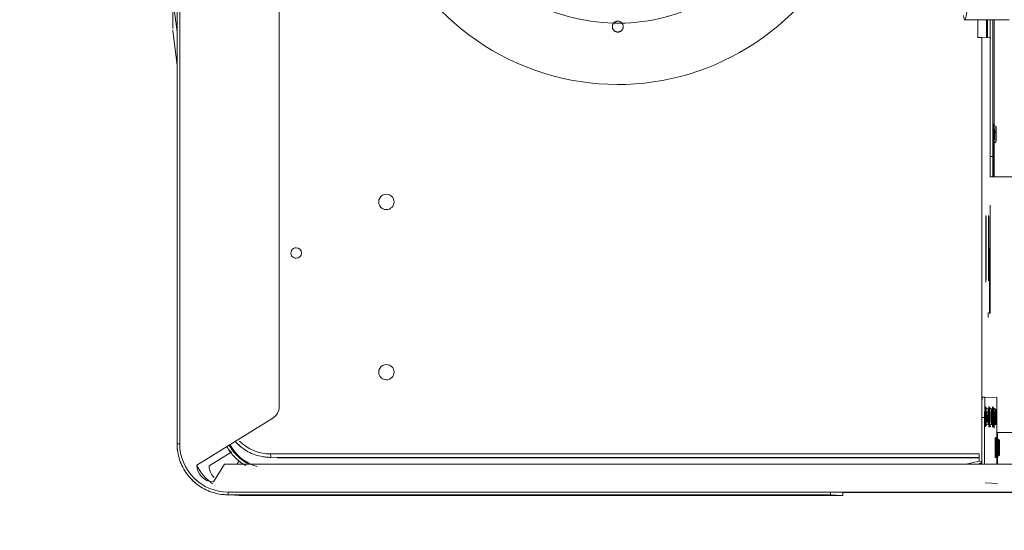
# Model space of a CAD drawing. Header units: millimetres. Extents: x 24644 to 52152, y 2709 to 38988.
# Tile 83 of 93: x 39936 to 40226, y 36684 to 36834. Entities that reach past the tile are written whole.
import ezdxf

# ---------------------------------------------------------------- set-up
doc = ezdxf.new("R2010")
doc.units = ezdxf.units.MM
doc.linetypes.add('ADSK_Скрыто', pattern=[300, 150, -150])
for name, color, linetype, lineweight in [('A-____-____-DIMS', 211, 'Continuous', 9), ('A-____-____-DIMS-50', 211, 'Continuous', 9), ('A-DETL-____-HDLN', 90, 'ADSK_Скрыто', 9), ('G-XREF-____-OTLN', 8, 'Continuous', 9), ('M-EQPM-____-OTLN', 50, 'Continuous', 20)]:
    doc.layers.add(name, color=color, linetype=linetype, lineweight=lineweight)
doc.styles.add('GOST Common', font='GOST_Common.ttf', dxfattribs={"width": 0.9, "height": 125})
doc.dimstyles.new('ADSK_Основной_2_5_мм', dxfattribs={"dimscale": 304.8, "dimtxt": 0.412449, "dimasz": 0.328084, "dimexe": 0.246063, "dimexo": 0.000807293, "dimgap": 0.049213, "dimtad": 1, "dimdec": 0, "dimlfac": 304.8, "dimdsep": 46, "dimtxsty": 'GOST Common', "dimblk1": 'OBLIQUE', "dimblk2": 'OBLIQUE', "dimsah": 1, "dimcen": 0.09, "dimdle": 0.246063, "dimazin": 2, "dimtfac": 1, "dimtdec": 4, "dimtix": 1, "dimtmove": 0, "dimatfit": 3, "dimfxl": 1, "dimtvp": 1, "dimtolj": 1, "dimtzin": 0, "dimlwd": 20, "dimlwe": 20, "dimarcsym": 2})

# ---------------------------------------------------------------- blocks, each defined once
blk = doc.blocks.new('daa-oborudovanie-komplektkoaksialnogodymoxoda-sudliniteliami-1 - 60_100-1728930-В_Этаж 01_Вентиляция')
at = {"layer": 'M-EQPM-____-OTLN', "color": 94}
blk.add_line((102, -54), (114.99, -54), dxfattribs=at)
for radius, end in [(73, 316.632), (55, 293.6476)]:
    blk.add_arc((0, 0), radius, 180, end, dxfattribs=at)
for start_param, end_param in [(3.141593, 6.283185), (2.92817, 3.141593)]:
    blk.add_ellipse((102, 0), major_axis=(0, 54), ratio=0.034899, start_param=start_param, end_param=end_param, dxfattribs=at)
blk = doc.blocks.new('City Class FR - City Class F_iam-V14-В_Этаж 01_Вентиляция')
at = {"layer": 'A-DETL-____-HDLN'}
for p, q in [((157.54, -37.64), (157.54, -37.59)), ((172.58, -245.94), (172.58, -245.89)), ((47.19, -276.83), (47.21, -276.83)), ((47.3, -276.82), (47.3, -276.75))]:
    blk.add_line(p, q, dxfattribs=at)
at = {"layer": 'A-DETL-____-HDLN', "flags": 128}
for points in [[(163.02, -36.51), (163, -36.51), (162.97, -36.51), (162.94, -36.51), (162.9, -36.51), (162.86, -36.51), (162.81, -36.51), (162.76, -36.5)], [(163.01, -36.35), (162.98, -36.35), (162.95, -36.35), (162.91, -36.35), (162.86, -36.35)]]:
    blk.add_lwpolyline(points, dxfattribs=at)
at = {"layer": 'A-DETL-____-HDLN'}
for centre, major_axis, ratio, start_param, end_param in [((169.16, -34.48), (1.55, 0), 0.005175, 2.792279, 3.138605), ((169.16, -34.48), (1.55, 0), 0.005175, 3.150557, 3.490411), ((169.18, -34.07), (1.55, 0), 0.005175, 3.150557, 3.490411), ((169.18, -34.07), (1.55, 0), 0.005175, 2.792279, 3.138605), ((169.18, -34.15), (1.55, 0), 0.005175, 3.150557, 3.490411), ((169.18, -34.15), (1.55, 0), 0.005175, 2.792279, 3.138605), ((169.16, -34.48), (1.55, 0), 0.005175, 5.933871, 6.274221), ((169.16, -34.48), (1.55, 0), 0.005175, 0.002988, 0.348818), ((169.18, -34.15), (1.55, 0), 0.005175, 5.933871, 6.274221), ((169.18, -34.07), (1.55, 0), 0.005175, 0.002988, 0.348818), ((169.18, -34.07), (1.55, 0), 0.005175, 5.933871, 6.274221), ((169.18, -34.15), (1.55, 0), 0.005175, 0.002988, 0.348818), ((77.14, -35.28), (1.55, 0), 0.005175, 3.150557, 3.490411), ((77.14, -35.28), (1.55, 0), 0.005175, 2.792279, 3.138605), ((77.14, -35.28), (1.55, 0), 0.005175, 5.933871, 6.274221), ((77.14, -35.28), (1.55, 0), 0.005175, 0.002988, 0.348818), ((160.03, -37.44), (1.55, 0), 0.005175, 2.792279, 3.138605), ((160.03, -37.44), (1.55, 0), 0.005175, 3.150557, 3.490411), ((160.08, -36.4), (1.55, 0), 0.005175, 2.792279, 3.138605), ((160.08, -36.4), (1.55, 0), 0.005175, 3.150557, 3.490411), ((160.13, -35.16), (1.55, 0), 0.005175, 2.792279, 3.138605), ((160.13, -35.16), (1.55, 0), 0.005175, 3.150557, 3.490411), ((160.13, -35.32), (1.55, 0), 0.005175, 3.150557, 3.490411), ((160.13, -35.32), (1.55, 0), 0.005175, 2.792279, 3.138605), ((160.03, -37.44), (1.55, 0), 0.005175, 0.002988, 0.348818), ((160.03, -37.44), (1.55, 0), 0.005175, 5.933871, 6.274221), ((160.08, -36.4), (1.55, 0), 0.005175, 0.002988, 0.348818), ((160.08, -36.4), (1.55, 0), 0.005175, 5.933871, 6.274221), ((160.13, -35.32), (1.55, 0), 0.005175, 5.933871, 6.274221), ((160.13, -35.32), (1.55, 0), 0.005175, 0.002988, 0.348818), ((160.13, -35.16), (1.55, 0), 0.005175, 5.933871, 6.274221), ((160.13, -35.16), (1.55, 0), 0.005175, 0.002988, 0.348818), ((45.76, -146.08), (-1.6, 0.07), 0.999987, 3.189473, 6.331065), ((45.76, -146.08), (-1.6, 0.07), 0.999987, 0.04788, 3.189473)]:
    blk.add_ellipse(centre, major_axis=major_axis, ratio=ratio, start_param=start_param, end_param=end_param, dxfattribs=at)
for points in [[(47.18, -276.82), (47.15, -276.83), (47.12, -276.83), (47.08, -276.83)], [(47.24, -276.82), (47.24, -276.82), (47.23, -276.82), (47.21, -276.83)]]:
    blk.add_open_spline(points, degree=3, dxfattribs=at)
at = {"layer": 'G-XREF-____-OTLN'}
for p, q in [((89.64, -35.4), (89.49, 33.34)), ((164.68, -34.23), (164.54, 33.37)), ((173.88, 27.68), (174.51, -261.41)), ((182.32, -83.3), (182.19, -23.3)), ((182.36, -23.3), (182.48, -79.68)), ((154.48, -34.48), (154.32, -38.02)), ((174.01, -34.41), (160.49, -34.44)), ((174.01, -34.21), (164.68, -34.23)), ((166.92, -34.09), (166.6, -34.64)), ((166.94, -33.67), (166.62, -34.22)), ((166.93, -33.75), (166.62, -34.3)), ((168.19, -34.23), (168.19, -35)), ((171.72, -34.63), (171.41, -34.08)), ((171.74, -34.21), (171.42, -33.66)), ((171.74, -34.29), (171.42, -33.74)), ((179.52, -37.84), (179.68, -34.25)), ((43.52, -35.5), (89.64, -35.4)), ((83.63, -35.82), (43.52, -35.9)), ((83.63, -36.62), (43.52, -36.7)), ((48.8, -37.42), (43.52, -37.43)), ((48.79, -37.59), (43.52, -37.6)), ((48.72, -39.07), (48.84, -36.49)), ((74.14, -35.64), (89.64, -35.6)), ((74.89, -34.88), (74.58, -35.43)), ((79.7, -35.42), (79.38, -34.87)), ((83.63, -35.82), (83.63, -36.62)), ((89.64, -35.6), (89.63, -35.77)), ((89.63, -36.57), (89.63, -35.77)), ((110.98, -36.5), (97.93, -36.53)), ((129.48, -37.11), (130.93, -37.11)), ((157.79, -37.04), (157.47, -37.6)), ((157.83, -36.01), (157.52, -36.56)), ((157.54, -37.64), (157.54, -37.59)), ((157.89, -34.77), (157.57, -35.32)), ((157.88, -34.92), (157.57, -35.47)), ((161.56, -35.24), (163.49, -35.23)), ((162.19, -35.23), (163.49, -35.23)), ((162.59, -37.58), (162.27, -37.03)), ((162.64, -36.55), (162.32, -36)), ((162.69, -35.31), (162.37, -34.76)), ((162.69, -35.46), (162.37, -34.91)), ((162.54, -37.58), (162.54, -37.63)), ((48.79, -37.69), (43.52, -37.7)), ((43.53, -40.28), (48.73, -40.27)), ((48.72, -39.07), (157.91, -38.84)), ((48.73, -40.27), (48.72, -39.07)), ((154.32, -38.02), (154.32, -38.82)), ((154.32, -38.02), (154.32, -38.82)), ((160.32, -38.04), (174.02, -38.01)), ((160.32, -38.84), (160.32, -38.04)), ((174.02, -38.81), (160.32, -38.84)), ((172.98, -39.6), (171.02, -39.61)), ((171.02, -39.61), (171.48, -247.8)), ((172.48, -247.8), (172.02, -39.61)), ((172.59, -245.27), (172.15, -39.6)), ((173.21, -38.89), (173.17, -39.76)), ((173.17, -39.76), (174.03, -43.44)), ((173.86, -39.6), (173.67, -38.81)), ((173.99, -38.81), (173.95, -39.58)), ((182.48, -79.68), (182.32, -83.3)), ((183.28, -79.68), (183.12, -83.3)), ((183.67, -256.68), (183.28, -79.68)), ((183.67, -256.68), (183.28, -79.68)), ((182.7, -260.3), (182.32, -83.3)), ((183.5, -260.29), (183.12, -83.3)), ((157.57, -245.35), (-192.63, -246.11)), ((172.58, -245.89), (172.59, -245.33)), ((172.58, -245.94), (172.58, -245.89)), ((174.86, -269.51), (160.98, -247.24)), ((172.46, -248.47), (172.46, -248.42)), ((173.56, -257.1), (174.37, -257.61)), ((183.49, -261.01), (183.65, -257.4)), ((183.5, -260.29), (183.67, -256.68)), ((183.65, -257.4), (183.67, -256.8)), ((175.02, -265.9), (170.87, -259.24)), ((174.51, -261.41), (179.72, -264.63)), ((-8, -274.91), (168.53, -274.53)), ((-8, -275.71), (168.54, -275.33)), ((-8, -275.71), (168.54, -275.33)), ((38.75, -276.78), (47.56, -275.59)), ((47.19, -276.83), (47.21, -276.83)), ((57.34, -275.57), (47.29, -276.82)), ((47.3, -276.82), (57.33, -275.57)), ((47.3, -276.82), (47.3, -276.75))]:
    blk.add_line(p, q, dxfattribs=at)
at = {"layer": 'G-XREF-____-OTLN', "flags": 128}
for points in [[(166.6, -34.64), (166.23, -34.89), (166.21, -34.89)], [(166.62, -34.22), (166.25, -34.47), (166.23, -34.47)], [(166.62, -34.3), (166.25, -34.55), (166.23, -34.55)], [(171.72, -34.63), (172.09, -34.87), (172.12, -34.87)], [(171.74, -34.21), (172.11, -34.46), (172.13, -34.46)], [(171.74, -34.29), (172.11, -34.54), (172.13, -34.54)], [(74.58, -35.43), (74.21, -35.68), (74.19, -35.68)], [(79.7, -35.42), (80.07, -35.66), (80.09, -35.67)], [(157.47, -37.6), (157.1, -37.84), (157.08, -37.84)], [(157.52, -36.56), (157.15, -36.81), (157.13, -36.81)], [(157.57, -35.47), (157.2, -35.72), (157.17, -35.72)], [(157.57, -35.32), (157.2, -35.56), (157.18, -35.57)], [(162.59, -37.58), (162.96, -37.83), (162.98, -37.83)], [(162.64, -36.55), (163.01, -36.79), (163.03, -36.8)], [(162.69, -35.31), (163.06, -35.55), (163.09, -35.55)], [(162.69, -35.46), (163.06, -35.71), (163.08, -35.71)], [(163.02, -36.51), (163, -36.51), (162.97, -36.51), (162.94, -36.51), (162.9, -36.51), (162.86, -36.51), (162.81, -36.51), (162.76, -36.5)], [(163.01, -36.35), (162.98, -36.35), (162.95, -36.35), (162.91, -36.35), (162.86, -36.35)], [(167.73, -258.33), (168.14, -257.95), (168.54, -257.56), (168.92, -257.15), (169.29, -256.72), (169.63, -256.28), (169.96, -255.83), (170.27, -255.37), (170.57, -254.89), (170.84, -254.4), (171.09, -253.9), (171.32, -253.39), (171.54, -252.87), (171.73, -252.35), (171.9, -251.81), (172.05, -251.27), (172.17, -250.73), (172.28, -250.18), (172.36, -249.62), (172.42, -249.07), (172.46, -248.51), (172.46, -248.47)], [(168.54, -275.33), (169.14, -275.31), (169.73, -275.27), (170.33, -275.21), (170.93, -275.13), (171.52, -275.02), (172.1, -274.89), (172.68, -274.73), (173.25, -274.55), (173.82, -274.35), (174.37, -274.13), (174.92, -273.88), (175.46, -273.62), (175.98, -273.33), (176.5, -273.02), (177, -272.69), (177.49, -272.34), (177.96, -271.97), (178.42, -271.58), (178.86, -271.18), (179.29, -270.75), (179.69, -270.31), (180.09, -269.86), (180.46, -269.39), (180.81, -268.9), (181.14, -268.4), (181.46, -267.89), (181.75, -267.37), (182.02, -266.83), (182.27, -266.29), (182.5, -265.73), (182.7, -265.17), (182.88, -264.59), (183.04, -264.02), (183.18, -263.43), (183.29, -262.84), (183.38, -262.25), (183.44, -261.65), (183.49, -261.05), (183.49, -261.01)]]:
    blk.add_lwpolyline(points, dxfattribs=at)
at = {"layer": 'G-XREF-____-OTLN'}
for centre, major_axis, ratio, start_param, end_param in [((160.48, -34.47), (6, 0.01), 0.005175, 1.570548, 3.141345), ((169.18, -34.47), (2.99, 0.01), 0.005175, 1.570548, 3.141345), ((169.18, -34.47), (2.99, 0.01), 0.005175, 3.141345, 4.712141), ((169.18, -34.55), (2.99, 0.01), 0.005175, 1.570548, 3.141345), ((169.18, -34.55), (2.99, 0.01), 0.005175, 3.141345, 4.712141), ((169.16, -34.63), (2.56, 0.01), 0.005175, 1.570548, 3.138605), ((169.16, -34.63), (2.56, 0.01), 0.005175, 3.141345, 4.712141), ((169.18, -34.22), (2.56, 0.01), 0.005175, 1.570548, 3.138605), ((169.18, -34.22), (2.56, 0.01), 0.005175, 3.141345, 4.712141), ((169.18, -34.3), (2.56, 0.01), 0.005175, 1.570548, 3.138605), ((169.18, -34.3), (2.56, 0.01), 0.005175, 3.141345, 4.712141), ((169.16, -34.08), (2.24, 0), 0.005175, 0.002988, 3.138605), ((169.16, -34.08), (2.24, 0), 0.005175, 3.150557, 6.274221), ((169.18, -33.75), (2.24, 0), 0.005175, 0.002988, 3.138605), ((169.18, -33.75), (2.24, 0), 0.005175, 3.150557, 6.274221), ((169.18, -33.67), (2.24, 0), 0.005175, 0.002988, 3.138605), ((169.18, -33.67), (2.24, 0), 0.005175, 3.150557, 6.274221), ((169.18, -34.7), (1.87, 0), 0.005175, 1.570548, 3.138605), ((169.18, -34.7), (1.87, 0), 0.005175, 3.141345, 4.712141), ((169.18, -34.62), (1.87, 0), 0.005175, 1.570548, 3.138605), ((169.18, -34.62), (1.87, 0), 0.005175, 3.141345, 4.712141), ((169.16, -34.48), (1.55, 0), 0.005175, 0.002988, 3.138605), ((169.16, -34.48), (1.55, 0), 0.005175, 3.150557, 6.274221), ((169.18, -34.07), (1.55, 0), 0.005175, 0.002988, 3.138605), ((169.18, -34.07), (1.55, 0), 0.005175, 3.150557, 6.274221), ((169.18, -34.15), (1.55, 0), 0.005175, 0.002988, 3.138605), ((169.18, -34.15), (1.55, 0), 0.005175, 3.150557, 6.274221), ((169.16, -34.63), (2.56, 0.01), 0.005175, 0.002988, 1.570548), ((169.16, -34.63), (2.56, 0.01), 0.005175, 4.712141, 6.282937), ((169.18, -34.22), (2.56, 0.01), 0.005175, 0.002988, 1.570548), ((169.18, -34.22), (2.56, 0.01), 0.005175, 4.712141, 6.282937), ((169.18, -34.3), (2.56, 0.01), 0.005175, 0.002988, 1.570548), ((169.18, -34.3), (2.56, 0.01), 0.005175, 4.712141, 6.282937), ((169.18, -34.47), (2.99, 0.01), 0.005175, 4.712141, 7.853734), ((169.18, -34.55), (2.99, 0.01), 0.005175, 4.712141, 7.853734), ((169.18, -34.62), (1.87, 0), 0.005175, 4.712141, 6.282937), ((169.18, -34.62), (1.87, 0), 0.005175, 0.002988, 1.570548), ((169.18, -34.7), (1.87, 0), 0.005175, 0.002988, 1.570548), ((169.18, -34.7), (1.87, 0), 0.005175, 4.712141, 6.282937), ((77.14, -35.68), (2.99, 0.01), 0.005175, 3.141345, 4.712141), ((77.14, -35.43), (2.56, 0.01), 0.005175, 1.570548, 3.138605), ((77.14, -35.43), (2.56, 0.01), 0.005175, 3.141345, 4.712141), ((77.14, -34.88), (2.24, 0), 0.005175, 0.002988, 3.138605), ((77.14, -34.88), (2.24, 0), 0.005175, 3.150557, 6.274221), ((77.14, -35.68), (2.99, 0.01), 0.005175, 1.570548, 2.355947), ((77.14, -35.28), (1.55, 0), 0.005175, 3.150557, 6.274221), ((77.14, -35.28), (1.55, 0), 0.005175, 0.002988, 3.138605), ((77.14, -35.43), (2.56, 0.01), 0.005175, 0.002988, 1.570548), ((77.14, -35.43), (2.56, 0.01), 0.005175, 4.712141, 6.282937), ((77.14, -35.68), (2.99, 0.01), 0.005175, 4.712141, 7.853734), ((83.63, -35.79), (6, 0.01), 0.005175, 4.712141, 6.282937), ((83.63, -36.59), (6, 0.01), 0.005175, 4.712141, 6.282937), ((89.64, -35.4), (0, 0.2), 0.000248, 3.932166, 4.717564), ((110.61, -36.97), (9.62, 0.02), 0.005175, 6.282937, 9.42453), ((110.61, -36.97), (9.62, 0.02), 0.005175, 3.145864, 6.278927), ((120.12, -36.69), (9.62, 0.02), 0.005175, 6.282937, 9.42453), ((120.12, -36.69), (9.62, 0.02), 0.005175, 3.145864, 6.278927), ((120.13, -36.52), (9.62, 0.02), 0.005175, 6.282937, 9.42453), ((120.13, -36.52), (9.62, 0.02), 0.005175, 3.145864, 6.278927), ((160.08, -36.8), (2.99, 0.01), 0.005175, 1.570548, 4.712141), ((160.13, -35.72), (2.99, 0.01), 0.005175, 2.355947, 3.141345), ((160.13, -35.72), (2.99, 0.01), 0.005175, 3.141345, 4.712141), ((160.13, -35.56), (2.99, 0.01), 0.005175, 1.570548, 3.141345), ((160.13, -35.56), (2.99, 0.01), 0.005175, 3.141345, 4.712141), ((160.03, -37.59), (2.56, 0.01), 0.005175, 1.570548, 3.138605), ((160.03, -37.59), (2.56, 0.01), 0.005175, 3.141345, 4.712141), ((160.08, -36.55), (2.56, 0.01), 0.005175, 1.570548, 3.138605), ((160.08, -36.55), (2.56, 0.01), 0.005175, 3.141345, 4.712141), ((160.04, -37.59), (2.5, 0.01), 0.005175, 0, 3.141345), ((160.13, -35.31), (2.56, 0.01), 0.005175, 1.570548, 3.138605), ((160.13, -35.31), (2.56, 0.01), 0.005175, 3.141345, 4.712141), ((160.13, -35.47), (2.56, 0.01), 0.005175, 1.570548, 3.138605), ((160.13, -35.47), (2.56, 0.01), 0.005175, 3.141345, 4.712141), ((160.03, -37.04), (2.24, 0), 0.005175, 0.002988, 3.138605), ((160.03, -37.04), (2.24, 0), 0.005175, 3.150557, 6.274221), ((160.08, -36), (2.24, 0), 0.005175, 0.002988, 3.138605), ((160.08, -36), (2.24, 0), 0.005175, 3.150557, 6.274221), ((160.13, -34.92), (2.24, 0), 0.005175, 0.002988, 3.138605), ((160.13, -34.92), (2.24, 0), 0.005175, 3.150557, 6.274221), ((160.13, -34.76), (2.24, 0), 0.005175, 0.002988, 3.138605), ((160.13, -34.76), (2.24, 0), 0.005175, 3.150557, 6.274221), ((160.03, -37.44), (1.55, 0), 0.005175, 0.002988, 3.138605), ((160.03, -37.44), (1.55, 0), 0.005175, 3.150557, 6.274221), ((160.05, -37.38), (1.55, 0), 0.005175, 0, 3.141345), ((160.05, -37.38), (1.55, 0), 0.005175, 3.141593, 6.282937), ((160.08, -36.4), (1.55, 0), 0.005175, 0.002988, 3.138605), ((160.08, -36.4), (1.55, 0), 0.005175, 3.150557, 6.274221), ((160.13, -35.16), (1.55, 0), 0.005175, 0.002988, 3.138605), ((160.13, -35.16), (1.55, 0), 0.005175, 3.150557, 6.274221), ((160.13, -35.32), (1.55, 0), 0.005175, 3.150557, 6.274221), ((160.13, -35.32), (1.55, 0), 0.005175, 0.002988, 3.138605), ((160.03, -37.59), (2.56, 0.01), 0.005175, 0.002988, 1.570548), ((160.03, -37.59), (2.56, 0.01), 0.005175, 4.712141, 6.282937), ((160.08, -36.55), (2.56, 0.01), 0.005175, 0.002988, 1.570548), ((160.08, -36.55), (2.56, 0.01), 0.005175, 4.712141, 6.282937), ((160.08, -36.8), (2.99, 0.01), 0.005175, 6.282937, 7.853734), ((160.08, -36.8), (2.99, 0.01), 0.005175, 4.712141, 6.282937), ((160.08, -36.95), (1.87, 0), 0.005175, 0.002988, 1.570548), ((160.08, -36.95), (1.87, 0), 0.005175, 4.712141, 6.282937), ((160.13, -35.31), (2.56, 0.01), 0.005175, 0.002988, 1.570548), ((160.13, -35.31), (2.56, 0.01), 0.005175, 4.712141, 6.282937), ((160.13, -35.47), (2.56, 0.01), 0.005175, 0.002988, 1.570548), ((160.13, -35.47), (2.56, 0.01), 0.005175, 4.712141, 6.282937), ((160.13, -35.56), (2.99, 0.01), 0.005175, 4.712141, 7.853734), ((160.13, -35.72), (2.99, 0.01), 0.005175, 4.712141, 7.853734), ((160.13, -36.52), (2.99, 0.01), 0.005175, 0.019868, 0.360448), ((160.13, -36.52), (2.99, 0.01), 0.005175, 5.919186, 6.262822), ((169.16, -34.88), (2.99, 0.01), 0.005175, 2.355947, 3.141345), ((169.16, -34.88), (2.99, 0.01), 0.005175, 3.141345, 4.712141), ((169.16, -34.88), (2.99, 0.01), 0.005175, 4.712141, 7.853734), ((110.58, -37.76), (9.62, 0.02), 0.005175, 3.145864, 6.278927), ((110.58, -37.76), (9.62, 0.02), 0.005175, 6.282937, 9.110371), ((110.61, -37.77), (10, 0.02), 0.005175, 5.968778, 6.278914), ((110.61, -37.77), (10, 0.02), 0.005175, 6.282937, 6.597097), ((160.32, -38), (6, 0.01), 0.005175, 3.141593, 4.712141), ((160.32, -38.8), (6, 0.01), 0.005175, 3.141593, 4.712141), ((160.03, -37.84), (2.99, 0.01), 0.005175, 1.570548, 4.712141), ((160.04, -37.64), (2.5, 0.01), 0.005175, 3.141593, 6.282937), ((160.03, -37.84), (2.99, 0.01), 0.005175, 0.78515, 1.570548), ((160.03, -37.84), (2.99, 0.01), 0.005175, 4.712141, 6.282937), ((172.98, -39.8), (-0.2, 0.009), 0.999987, 3.416365, 4.760269), ((172.98, -39.8), (-0.999, 0.046), 0.999987, 3.416365, 4.744272), ((182.48, -79.68), (0.8, 0.002), 0.005175, 0, 1.570548), ((182.32, -83.3), (0.8, 0.002), 0.005175, 4.712141, 6.282937), ((97.4, -213.97), (-2.25, 0.1), 0.999987, 3.189473, 6.331065), ((97.4, -213.97), (-2.25, 0.1), 0.999987, 0.04788, 3.189473), ((147.4, -213.86), (-2.25, 0.1), 0.999987, 3.189473, 6.331065), ((147.4, -213.86), (-2.25, 0.1), 0.999987, 0.04788, 3.189473), ((112.46, -240.43), (-1.55, 0.07), 0.999987, 3.189473, 6.331065), ((112.46, -240.43), (-1.55, 0.07), 0.999987, 0.04788, 3.189473), ((157.58, -249.35), (-4, 0.18), 0.999987, 3.744468, 4.760269), ((158.59, -245.25), (-13.99, 0.64), 0.999987, 3.141593, 3.189473), ((158.59, -245.3), (-13.99, 0.64), 0.999987, 3.141593, 3.189473), ((158.48, -247.83), (-12.99, 0.59), 0.999987, 2.404074, 3.189473), ((171.48, -247.8), (1, 0.002), 0.005175, 4.712141, 6.282937), ((158.48, -247.83), (-13.99, 0.64), 0.999987, 3.016128, 3.189473), ((158.48, -247.78), (-13.99, 0.64), 0.999987, 3.026565, 3.189473), ((162.64, -248.34), (-12.99, 0.59), 0.999987, 2.100031, 2.922621), ((158.48, -247.83), (-13.99, 0.64), 0.999987, 2.357514, 2.518847), ((158.48, -247.78), (-13.99, 0.64), 0.999987, 2.404074, 2.512562), ((162.64, -248.34), (-13.99, 0.64), 0.999987, 2.533798, 2.680358), ((168.67, -256.71), (-14.98, 0.69), 0.999987, 3.141593, 3.189473), ((168.5, -260.33), (-14.19, 0.65), 0.999987, 1.618676, 3.189473), ((162.64, -248.34), (-13.19, 0.6), 0.999987, 2.101086, 2.38609), ((162.64, -248.34), (-13.99, 0.64), 0.999987, 2.178367, 2.269445), ((182.7, -260.29), (0.8, 0.002), 0.005175, 4.712141, 6.282937), ((168.5, -260.33), (-14.98, 0.69), 0.999987, 3.051487, 3.189473), ((168.67, -256.71), (-14.16, 0.65), 0.999987, 2.06775, 2.572619), ((174.72, -264.52), (-4.99, 0.23), 0.999987, 1.643291, 3.164858), ((174.89, -260.9), (-4.99, 0.23), 0.999987, 1.643291, 2.404074), ((168.5, -260.33), (-14.16, 0.65), 0.999987, 2.404074, 2.600275), ((168.5, -260.33), (-14.98, 0.69), 0.999987, 2.331136, 2.486693), ((168.53, -274.53), (-0.002, 0.8), 0.000248, 1.575972, 3.141593), ((168.5, -260.33), (-14.98, 0.69), 0.999987, 1.618676, 1.762837)]:
    blk.add_ellipse(centre, major_axis=major_axis, ratio=ratio, start_param=start_param, end_param=end_param, dxfattribs=at)
for points, knots in [([(174.43, -254.32), (174.31, -254.58), (173.91, -255.3), (173.14, -256.43), (172.01, -257.7), (170.75, -258.83), (169.71, -259.55), (169.08, -259.91), (168.91, -260)], [0.0758752, 0.0758752, 0.0758752, 0.0758752, 0.1666667, 0.3333333, 0.5, 0.6666667, 0.8333333, 0.8925176, 0.8925176, 0.8925176, 0.8925176]), ([(169.34, -260.68), (170.03, -260.31), (171.13, -259.57), (172.59, -258.25), (173.65, -257.06), (174.22, -256.26), (174.46, -255.89)], [0.0868997, 0.0868997, 0.0868997, 0.0868997, 0.3333333, 0.5, 0.6666667, 0.8045794, 0.8045794, 0.8045794, 0.8045794]), ([(44.82, -276.86), (44.44, -276.86), (43.79, -276.86), (42.84, -276.86), (42.08, -276.86), (41.29, -276.86), (40.61, -276.86), (40.05, -276.85), (39.63, -276.84), (39.27, -276.83), (38.98, -276.81), (38.83, -276.8), (38.75, -276.78)], [0.5, 0.5, 0.5, 0.5, 0.625, 0.6875, 0.75, 0.8125, 0.875, 0.90625, 0.9375, 0.96875, 0.984375, 1, 1, 1, 1])]:
    blk.add_open_spline(points, degree=3, knots=knots, dxfattribs=at)
for points in [[(46.62, -276.84), (46.41, -276.84), (45.9, -276.85), (45.21, -276.85), (44.82, -276.86)], [(47.18, -276.82), (47.15, -276.83), (47.12, -276.83), (47.08, -276.83)], [(47.24, -276.82), (47.24, -276.82), (47.23, -276.82), (47.21, -276.83)]]:
    blk.add_open_spline(points, degree=3, dxfattribs=at)
blk = doc.blocks.new('City Class FR - City Class 25 FR-V15-В_Этаж 01_Вентиляция')
blk.add_blockref('City Class FR - City Class F_iam-V14-В_Этаж 01_Вентиляция', (0, 0))
blk = doc.blocks.new('DIMBLOCK5-В_Этаж 01_Вентиляция')
at = {"layer": 'A-____-____-DIMS-50', "lineweight": 40}
for p, q in [((39443.11, 36887.58), (39393.11, 36937.58)), ((39443.11, 36887.58), (39493.11, 36837.58)), ((39443.11, 35887.58), (39393.11, 35937.58)), ((39443.11, 35887.58), (39493.11, 35837.58))]:
    blk.add_line(p, q, dxfattribs=at)
at = {"layer": 'A-____-____-DIMS-50', "lineweight": 20}
for p, q in [((39443.11, 36887.58), (39368.11, 36887.58)), ((39443.11, 35812.58), (39443.11, 36887.58)), ((39443.11, 36887.58), (39447.4, 36887.58)), ((39443.11, 35887.58), (39368.11, 35887.58)), ((39443.11, 35887.58), (40236.24, 35887.58))]:
    blk.add_line(p, q, dxfattribs=at)
at = {"layer": 'A-____-____-DIMS-50', "color": 0, "lineweight": 20, "insert": (39264.76, 36241.63), "char_height": 125, "width": 350.2956, "attachment_point": 1, "rotation": 90, "line_spacing_factor": 1.022761, "style": 'GOST Common'}
blk.add_mtext('1000', dxfattribs=at)
blk = doc.blocks.new('_Oblique')
at = {"color": 0, "linetype": 'ByBlock', "lineweight": -2}
blk.add_line((-0.5, -0.5), (0.5, 0.5), dxfattribs=at)

msp = doc.modelspace()

# ---------------------------------------------------------------- block references
at = {"layer": 'A-DETL-____-HDLN', "rotation": 269.8755786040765}
msp.add_blockref('City Class FR - City Class 25 FR-V15-В_Этаж 01_Вентиляция', (40258.2419, 36877.0197), dxfattribs=at)
at = {"layer": 'M-EQPM-____-OTLN', "color": 94}
msp.add_blockref('daa-oborudovanie-komplektkoaksialnogodymoxoda-sudliniteliami-1 - 60_100-1728930-В_Этаж 01_Вентиляция', (40112.0646, 36887.5816), dxfattribs=at)

# ---------------------------------------------------------------- dimensions: what is measured, and where the dimension line sits
at = {"layer": 'A-____-____-DIMS', "lineweight": 20}
dim = msp.add_linear_dim(base=(39443.1095, 36887.5816), p1=(40311.2431, 35887.5823), p2=(39372.4004, 36887.5816), angle=270.000047, dimstyle='ADSK_Основной_2_5_мм', override={"dimpost": '<>', "dimfxl": 1371.650138}, dxfattribs=at)
dim.commit()
dim.dimension.update_dxf_attribs({"geometry": 'DIMBLOCK5-В_Этаж 01_Вентиляция', "text_midpoint": (39365.6095, 36387.582)})

doc.saveas('drawing.dxf')
